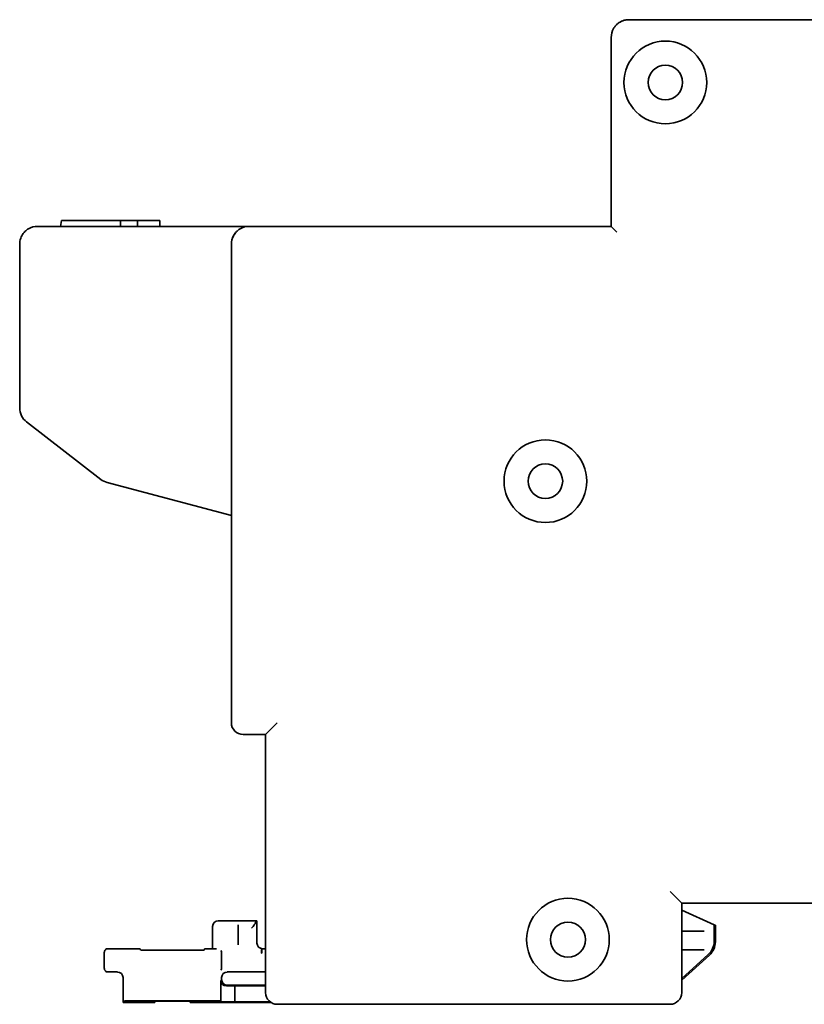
# Model space of a CAD drawing. Header units: millimetres. Extents: x 196 to 384, y 71 to 246.
# Tile 3 of 7: x 278 to 331, y 71 to 138. Entities that reach past the tile are written whole.
import ezdxf

# ---------------------------------------------------------------- set-up
doc = ezdxf.new("R2010")
doc.units = ezdxf.units.MM
doc.layers.add('Visible (ISO)', color=7, linetype='Continuous', lineweight=35)

msp = doc.modelspace()

# ---------------------------------------------------------------- linework, layer by layer
at = {"layer": 'Visible (ISO)'}
for p, q in [((332.486, 138.043), (319.176, 138.043)), ((317.982, 136.849), (317.982, 124.073)), ((280.787, 124.073), (280.847, 124.479)), ((280.847, 124.479), (284.835, 124.479)), ((284.835, 124.073), (284.835, 124.479)), ((284.835, 124.479), (285.978, 124.479)), ((285.978, 124.479), (287.502, 124.479)), ((285.978, 124.073), (285.978, 124.479)), ((287.502, 124.479), (287.502, 124.073)), ((279.222, 124.073), (293.522, 124.073)), ((293.522, 124.073), (317.982, 124.073)), ((278.028, 122.879), (278.028, 111.805)), ((292.328, 90.52), (292.328, 122.879)), ((278.49, 110.862), (283.501, 106.975)), ((283.927, 106.764), (292.328, 104.54)), ((295.427, 90.52), (294.64, 89.732)), ((293.116, 89.732), (294.64, 89.732)), ((294.64, 89.732), (294.64, 72.282)), ((321.957, 79.115), (322.745, 78.328)), ((322.745, 72.282), (322.745, 78.328)), ((322.745, 78.328), (358.305, 78.328)), ((324.938, 76.871), (322.745, 77.848)), ((291.058, 75.254), (291.058, 76.753)), ((291.439, 77.134), (294.055, 77.134)), ((292.785, 76.764), (292.785, 76.862)), ((292.785, 75.517), (292.785, 76.637)), ((293.946, 77.024), (294.055, 77.134)), ((294.055, 77.134), (294.055, 75.635)), ((324.938, 75.745), (324.938, 76.871)), ((325.018, 76.836), (324.938, 76.871)), ((325.018, 75.709), (325.018, 76.836)), ((324.229, 76.448), (322.745, 76.448)), ((324.252, 76.448), (324.229, 76.448)), ((286.173, 75.254), (283.997, 75.254)), ((286.198, 75.161), (286.173, 75.254)), ((290.483, 75.161), (290.508, 75.254)), ((291.058, 75.254), (290.508, 75.254)), ((291.067, 75.245), (291.058, 75.254)), ((292.785, 75.517), (292.785, 75.517)), ((294.64, 75.254), (294.436, 75.254)), ((283.743, 73.933), (283.743, 75)), ((290.113, 75.155), (286.568, 75.155)), ((291.668, 74.873), (291.668, 74.06)), ((294.367, 74.942), (294.371, 75.196)), ((294.378, 75.196), (294.378, 74.942)), ((324.229, 75.178), (322.745, 75.178)), ((322.745, 73.238), (324.543, 74.858)), ((322.745, 73.131), (324.623, 74.822)), ((324.229, 75.178), (324.252, 75.178)), ((283.997, 73.679), (284.632, 73.679)), ((285.013, 73.298), (285.013, 71.622)), ((291.668, 73.171), (291.668, 73.298)), ((292.049, 73.679), (294.64, 73.679)), ((291.604, 71.686), (291.604, 73.107)), ((292.557, 72.747), (291.993, 72.735)), ((294.64, 72.79), (292.049, 72.79)), ((294.64, 72.747), (292.557, 72.747)), ((292.557, 71.665), (292.557, 72.747)), ((285.116, 71.725), (285.013, 71.622)), ((285.013, 71.622), (287.147, 71.622)), ((291.184, 71.731), (285.497, 71.731)), ((287.126, 71.699), (287.147, 71.622)), ((289.189, 71.705), (287.492, 71.705)), ((289.555, 71.699), (289.534, 71.622)), ((289.534, 71.622), (294.998, 71.622)), ((291.604, 71.686), (291.565, 71.725)), ((292.557, 71.665), (291.604, 71.686)), ((294.938, 71.665), (292.557, 71.665)), ((295.427, 71.495), (321.957, 71.495))]:
    msp.add_line(p, q, dxfattribs=at)
for centre, radius in [((321.64, 133.801), 2.794), ((321.64, 133.801), 1.168), ((313.537, 106.852), 2.794), ((313.537, 106.852), 1.168), ((315.061, 75.864), 2.794), ((315.061, 75.864), 1.181)]:
    msp.add_circle(centre, radius, dxfattribs=at)
for centre, radius, start, end in [((319.176, 136.849), 1.194, 150, 180), ((279.222, 122.879), 1.194, 90, 120), ((293.522, 122.879), 1.194, 90, 120), ((279.222, 111.805), 1.194, 180, 232.19624), ((284.232, 107.918), 1.194, 232.19624, 255.17352), ((293.116, 90.52), 0.787, 180, 270), ((283.997, 75), 0.254, 89.99639, 180.00361), ((323.745, 75.745), 1.194, 311.99963, 0.00037), ((323.824, 75.709), 1.194, 311.99963, 0.00037), ((283.997, 73.933), 0.254, 179.99639, 270.00361), ((295.427, 72.282), 0.787, 180, 270), ((321.957, 72.282), 0.787, 270, 0)]:
    msp.add_arc(centre, radius, start, end, dxfattribs=at)
for centre, major_axis, ratio, start_param, end_param in [((318.363, 123.692), (-0.381, 0.381), 0.00001, 4.712581, 6.283112), ((291.439, 76.753), (-0.269, 0.269), 0.999695, 5.497939, 7.068431), ((293.562, 76.641), (0.375, 0.378), 0.176324, 4.885835, 6.090113), ((293.946, 76.643), (0, -0.381), 0.018694, 3.160286, 3.510404), ((294.437, 75.635), (-0.269, -0.269), 0.999695, 5.497939, 7.068431), ((286.593, 75.161), (-0.394, 0), 0.017345, 0.004627, 1.508386), ((290.088, 75.161), (-0.394, 0), 0.017345, 1.633206, 3.136965), ((291.623, 74.873), (0.001, -0.254), 0.176324, 1.56971, 3.123579), ((294.389, 76.866), (-0.014, -1.67), 0.477709, 6.279234, 6.287426), ((291.623, 74.06), (0.001, 0.254), 0.176324, 3.159606, 4.713475), ((284.632, 73.298), (0.269, 0.269), 0.999695, 5.497939, 7.068431), ((292.049, 73.298), (-0.269, 0.269), 0.999695, 5.497939, 7.068431), ((291.993, 73.116), (-0.36, -0.153), 0.968902, 5.892738, 7.463229), ((292.049, 73.171), (-0.269, -0.269), 0.999695, 5.497939, 7.068431), ((285.497, 71.724), (-0.381, 0), 0.017455, 4.712389, 6.265732), ((287.521, 71.699), (0.395, 0), 0.017486, 1.642543, 3.146302), ((289.16, 71.699), (0.395, 0), 0.017486, 6.278476, 7.782235), ((291.184, 71.724), (-0.381, 0), 0.017455, 3.159046, 4.712389)]:
    msp.add_ellipse(centre, major_axis=major_axis, ratio=ratio, start_param=start_param, end_param=end_param, dxfattribs=at)
for points, knots in [([(318.142, 137.446), (318.156, 137.47), (318.171, 137.494), (318.187, 137.517), (318.199, 137.535), (318.212, 137.553), (318.225, 137.571), (318.245, 137.597), (318.267, 137.623), (318.29, 137.649), (318.303, 137.663), (318.316, 137.678), (318.33, 137.692), (318.358, 137.72), (318.388, 137.747), (318.42, 137.773), (318.433, 137.784), (318.446, 137.794), (318.459, 137.804), (318.496, 137.832), (318.536, 137.858), (318.578, 137.882), (318.589, 137.889), (318.601, 137.895), (318.612, 137.902), (318.659, 137.927), (318.709, 137.949), (318.761, 137.968), (318.769, 137.972), (318.778, 137.975), (318.787, 137.978), (318.844, 137.997), (318.903, 138.013), (318.964, 138.024), (318.969, 138.025), (318.973, 138.026), (318.978, 138.026), (319.043, 138.037), (319.109, 138.043), (319.176, 138.043)], [0, 0, 0, 0, 0.081743, 0.081743, 0.081743, 0.142857, 0.142857, 0.142857, 0.234817, 0.234817, 0.234817, 0.285714, 0.285714, 0.285714, 0.387829, 0.387829, 0.387829, 0.428571, 0.428571, 0.428571, 0.540911, 0.540911, 0.540911, 0.571429, 0.571429, 0.571429, 0.693962, 0.693962, 0.693962, 0.714286, 0.714286, 0.714286, 0.84701, 0.84701, 0.84701, 0.857143, 0.857143, 0.857143, 1, 1, 1, 1]), ([(278.028, 122.879), (278.028, 122.946), (278.034, 123.013), (278.045, 123.078), (278.056, 123.144), (278.072, 123.208), (278.094, 123.269), (278.115, 123.33), (278.14, 123.389), (278.17, 123.443), (278.199, 123.498), (278.232, 123.549), (278.267, 123.596), (278.303, 123.643), (278.34, 123.686), (278.38, 123.725), (278.419, 123.764), (278.459, 123.799), (278.501, 123.83), (278.542, 123.862), (278.583, 123.889), (278.625, 123.913)], [0, 0, 0, 0, 0.142857, 0.142857, 0.142857, 0.285714, 0.285714, 0.285714, 0.428571, 0.428571, 0.428571, 0.571429, 0.571429, 0.571429, 0.714286, 0.714286, 0.714286, 0.857143, 0.857143, 0.857143, 1, 1, 1, 1]), ([(292.328, 122.879), (292.328, 122.946), (292.334, 123.012), (292.345, 123.077), (292.346, 123.083), (292.347, 123.09), (292.348, 123.096), (292.359, 123.155), (292.374, 123.213), (292.393, 123.268), (292.398, 123.28), (292.402, 123.292), (292.406, 123.304), (292.425, 123.352), (292.446, 123.399), (292.47, 123.443), (292.478, 123.458), (292.487, 123.474), (292.496, 123.489), (292.518, 123.527), (292.542, 123.562), (292.567, 123.596), (292.581, 123.614), (292.595, 123.632), (292.609, 123.649), (292.632, 123.676), (292.656, 123.701), (292.68, 123.725), (292.699, 123.744), (292.718, 123.762), (292.737, 123.779), (292.758, 123.797), (292.779, 123.814), (292.801, 123.83), (292.824, 123.848), (292.849, 123.865), (292.873, 123.881), (292.89, 123.892), (292.908, 123.903), (292.925, 123.913)], [0, 0, 0, 0, 0.142857, 0.142857, 0.142857, 0.156603, 0.156603, 0.156603, 0.285714, 0.285714, 0.285714, 0.313325, 0.313325, 0.313325, 0.428571, 0.428571, 0.428571, 0.47, 0.47, 0.47, 0.571429, 0.571429, 0.571429, 0.62673, 0.62673, 0.62673, 0.714286, 0.714286, 0.714286, 0.783398, 0.783398, 0.783398, 0.857143, 0.857143, 0.857143, 0.939967, 0.939967, 0.939967, 1, 1, 1, 1]), ([(292.352, 123.114), (292.379, 123.252), (292.433, 123.389), (292.536, 123.554), (292.565, 123.594), (292.596, 123.632)], [0, 0, 0, 0, 0.0466211, 0.0466211, 0.06188507, 0.06188507, 0.06188507, 0.06188507]), ([(292.785, 76.637), (292.785, 76.639), (292.785, 76.641), (292.785, 76.643), (292.785, 76.654), (292.785, 76.665), (292.785, 76.676), (292.785, 76.679), (292.785, 76.682), (292.785, 76.685), (292.785, 76.694), (292.785, 76.703), (292.785, 76.711), (292.785, 76.715), (292.785, 76.718), (292.785, 76.722), (292.785, 76.728), (292.785, 76.734), (292.785, 76.739), (292.785, 76.743), (292.785, 76.746), (292.785, 76.749), (292.785, 76.752), (292.785, 76.755), (292.785, 76.757), (292.785, 76.76), (292.785, 76.762), (292.785, 76.763), (292.785, 76.764), (292.785, 76.764), (292.785, 76.764)], [0, 0, 0, 0, 0.031025, 0.031025, 0.031025, 0.2, 0.2, 0.2, 0.251608, 0.251608, 0.251608, 0.4, 0.4, 0.4, 0.470921, 0.470921, 0.470921, 0.6, 0.6, 0.6, 0.690262, 0.690262, 0.690262, 0.8, 0.8, 0.8, 0.911875, 0.911875, 0.911875, 1, 1, 1, 1]), ([(291.33, 75.237), (291.323, 75.237), (291.317, 75.237), (291.31, 75.237), (291.28, 75.238), (291.251, 75.238), (291.225, 75.239), (291.223, 75.239), (291.222, 75.239), (291.22, 75.239), (291.19, 75.24), (291.163, 75.24), (291.141, 75.241), (291.138, 75.241), (291.135, 75.241), (291.132, 75.241), (291.113, 75.242), (291.097, 75.243), (291.087, 75.243), (291.076, 75.244), (291.07, 75.244), (291.068, 75.245), (291.068, 75.245), (291.067, 75.245), (291.067, 75.245)], [0, 0, 0, 0, 0.044679, 0.044679, 0.044679, 0.25, 0.25, 0.25, 0.262054, 0.262054, 0.262054, 0.5, 0.5, 0.5, 0.532393, 0.532393, 0.532393, 0.75, 0.75, 0.75, 0.957967, 0.957967, 0.957967, 1, 1, 1, 1]), ([(294.367, 74.942), (294.369, 74.942), (294.371, 74.942), (294.372, 74.942), (294.374, 74.942), (294.376, 74.942), (294.378, 74.942)], [0, 0, 0, 0, 0.5, 0.5, 0.5, 1, 1, 1, 1])]:
    msp.add_open_spline(points, degree=3, knots=knots, dxfattribs=at)
msp.add_open_spline([(318.616, 137.903), (318.72, 137.959), (318.833, 137.998), (318.946, 138.021)], degree=3, dxfattribs=at)

doc.saveas('drawing.dxf')
